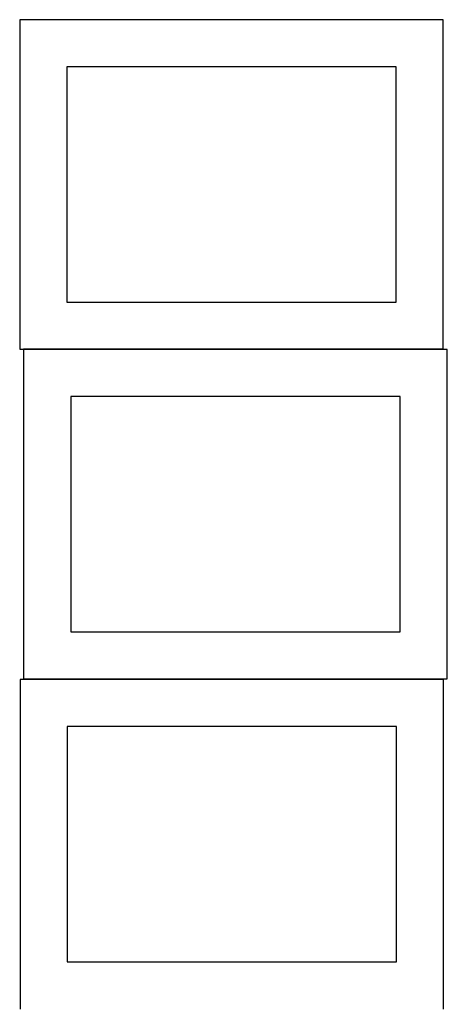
# Model space of a CAD drawing. Header units: millimetres. Extents: x 7 to 1243, y 7 to 2493.
# Tile 3 of 15: x 548 to 821, y 430 to 1058. Entities that reach past the tile are written whole.
import ezdxf

# ---------------------------------------------------------------- set-up
doc = ezdxf.new("R2010")
doc.units = ezdxf.units.MM
doc.layers.add('COMMON', color=5, linetype='CONTINUOUS', true_color=0x0000ff)
doc.layers.add('CUT', color=7, linetype='CONTINUOUS', true_color=0x000000)

msp = doc.modelspace()

# ---------------------------------------------------------------- linework, layer by layer
at = {"layer": 'COMMON'}
for p, q in [((818.24193, 847.703964), (550.762749, 847.703964)), ((820.86275, 641.083864), (820.86275, 847.603963))]:
    msp.add_line(p, q, dxfattribs=at)
at = {"layer": 'CUT'}
for p, q in [((818.24193, 1057.803964), (548.24193, 1057.803964)), ((548.24193, 1057.803964), (548.24193, 847.803964)), ((818.24193, 847.803964), (818.24193, 1057.803964)), ((788.24193, 1027.803964), (578.24193, 1027.803964)), ((578.24193, 1027.803964), (578.24193, 877.803964)), ((788.24193, 877.803964), (788.24193, 1027.803964)), ((578.24193, 877.803964), (788.24193, 877.803964)), ((548.24193, 847.803964), (818.24193, 847.803964)), ((820.762749, 847.603963), (550.762749, 847.603963)), ((550.762749, 847.603963), (550.762749, 637.603963)), ((820.762749, 637.603963), (820.762749, 847.603963)), ((790.762749, 817.603963), (580.762749, 817.603963)), ((580.762749, 817.603963), (580.762749, 667.603963)), ((790.762749, 667.603963), (790.762749, 817.603963)), ((580.762749, 667.603963), (790.762749, 667.603963)), ((818.505974, 637.214792), (548.505974, 637.214792)), ((548.505974, 637.214792), (548.505974, 427.214792)), ((550.762749, 637.603963), (820.762749, 637.603963)), ((818.505974, 427.214792), (818.505974, 637.214792)), ((788.505974, 607.214792), (578.505974, 607.214792)), ((578.505974, 607.214792), (578.505974, 457.214792)), ((788.505974, 457.214792), (788.505974, 607.214792)), ((578.505974, 457.214792), (788.505974, 457.214792))]:
    msp.add_line(p, q, dxfattribs=at)

doc.saveas('drawing.dxf')
